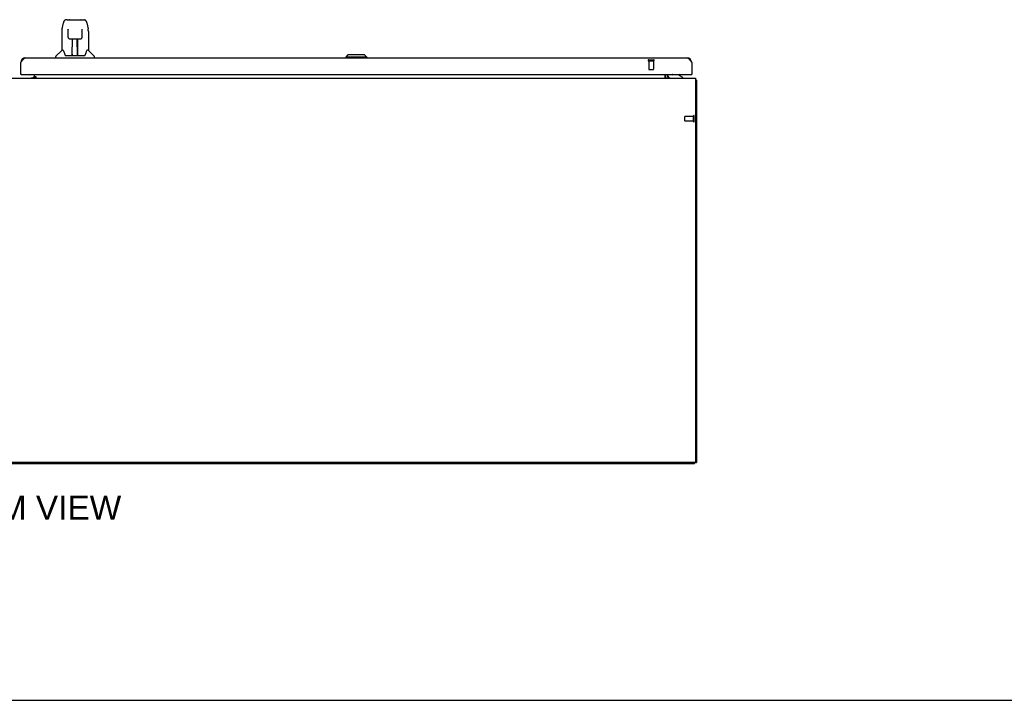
# Model space of a CAD drawing. Header units: inches. Extents: x 0 to 281, y 0 to 182.
# Tile 3 of 19: x 90 to 141, y 0 to 35. Entities that reach past the tile are written whole.
import ezdxf

# ---------------------------------------------------------------- set-up
doc = ezdxf.new("R2010")
doc.units = ezdxf.units.IN
doc.header["$LTSCALE"] = 15.47
doc.header["$MEASUREMENT"] = 0
doc.linetypes.add('HIDDEN', pattern=[0.2, 0.1, -0.1])
doc.layers.get('0').update_dxf_attribs({"linetype": 'CONTINUOUS'})
for name, color, linetype in [('02___PRT_ALL_AXES', 7, 'CONTINUOUS'), ('DEFAULT_2', 8, 'HIDDEN'), ('DIMENSIONS', 7, 'CONTINUOUS')]:
    doc.layers.add(name, color=color, linetype=linetype)
doc.styles.get("Standard").update_dxf_attribs({"font": 'arial.ttf'})

msp = doc.modelspace()

# ---------------------------------------------------------------- linework, layer by layer
at = {"color": 7, "linetype": 'Continuous'}
for p, q in [((92.009, 35.299), (91.928, 35.299)), ((92.01, 35.299), (92.898, 35.299)), ((92.015, 35.299), (92.014, 35.299)), ((92.12, 35.311), (92.706, 35.311)), ((91.739, 34.839), (91.804, 35.144)), ((92.047, 34.787), (92.027, 34.787)), ((92.046, 34.823), (92.046, 34.82)), ((92.046, 34.82), (92.046, 34.815)), ((92.046, 34.815), (92.046, 34.797)), ((92.053, 34.393), (92.046, 34.797)), ((92.773, 34.393), (92.78, 34.797)), ((92.78, 34.815), (92.78, 34.82)), ((92.78, 34.797), (92.78, 34.815)), ((92.799, 34.787), (92.78, 34.787)), ((93.022, 35.144), (93.087, 34.839)), ((93.093, 34.808), (93.087, 34.839)), ((91.724, 34.696), (91.724, 33.724)), ((92.125, 34.315), (92.133, 34.315)), ((92.134, 34.315), (92.254, 34.315)), ((92.264, 33.469), (92.279, 34.315)), ((92.271, 33.9), (92.271, 34.315)), ((92.29, 34.316), (92.536, 34.316)), ((92.539, 33.449), (92.524, 34.316)), ((92.555, 33.449), (92.555, 34.315)), ((92.572, 34.315), (92.692, 34.315)), ((93.102, 34.695), (93.102, 33.724)), ((92.276, 34.169), (92.271, 34.169)), ((92.275, 34.09), (92.271, 34.09)), ((92.274, 34.078), (92.271, 34.078)), ((92.555, 34.169), (92.526, 34.169)), ((92.555, 34.09), (92.528, 34.09)), ((92.555, 34.078), (92.528, 34.078)), ((92.532, 33.85), (92.555, 33.85)), ((92.555, 33.846), (92.532, 33.846)), ((91.409, 33.33), (91.409, 33.393)), ((91.718, 33.718), (91.421, 33.421)), ((91.797, 33.724), (91.724, 33.724)), ((91.794, 33.724), (91.799, 33.714)), ((91.86, 33.56), (91.875, 33.512)), ((91.875, 33.512), (91.877, 33.504)), ((91.892, 33.472), (91.897, 33.465)), ((91.927, 33.449), (92.899, 33.449)), ((92.265, 33.52), (92.264, 33.495)), ((92.271, 33.449), (92.271, 33.453)), ((92.538, 33.495), (92.538, 33.52)), ((92.949, 33.504), (92.952, 33.512)), ((93.027, 33.714), (93.032, 33.723)), ((93.102, 33.724), (93.029, 33.724)), ((93.108, 33.718), (93.405, 33.421)), ((93.417, 33.33), (93.417, 33.393)), ((106.573, 33.488), (106.455, 33.37)), ((107.558, 33.37), (106.455, 33.37)), ((106.455, 33.37), (106.455, 33.33)), ((107.44, 33.488), (106.573, 33.488)), ((107.439, 33.488), (107.557, 33.37)), ((107.44, 33.488), (107.558, 33.37)), ((107.557, 33.37), (107.557, 33.33)), ((107.558, 33.37), (107.558, 33.33)), ((89.62, 32.476), (89.6, 32.476)), ((90.301, 32.352), (90.237, 32.288)), ((90.309, 32.357), (90.309, 32.312)), ((90.309, 32.312), (90.377, 32.312)), ((123.146, 32.278), (123.18, 32.313)), ((123.164, 32.434), (123.164, 32.476)), ((123.713, 32.454), (123.44, 32.454)), ((123.952, 32.316), (123.713, 32.454)), ((123.816, 32.406), (123.796, 32.406)), ((123.816, 32.395), (123.816, 32.406)), ((123.952, 32.277), (123.952, 32.316)), ((124.393, 32.476), (124.413, 32.476)), ((124.611, 32.173), (124.663, 32.173)), ((52.767, 12.277), (124.559, 12.277)), ((124.559, 12.329), (124.663, 12.329)), ((124.559, 12.277), (124.559, 12.329)), ((0, 0), (281.273, 0))]:
    msp.add_line(p, q, dxfattribs=at)
at = {"color": 3, "linetype": 'Continuous'}
for p, q in [((89.847, 33.33), (124.166, 33.33)), ((89.6, 32.476), (89.6, 33.084)), ((124.413, 33.084), (124.413, 32.476)), ((52.715, 32.277), (124.611, 32.277)), ((89.62, 32.476), (124.393, 32.476)), ((90.137, 32.288), (90.309, 32.288)), ((90.309, 32.357), (90.309, 32.476)), ((90.309, 32.357), (90.377, 32.357)), ((90.309, 32.307), (90.309, 32.277)), ((90.377, 32.307), (90.309, 32.307)), ((90.377, 32.357), (90.377, 32.307)), ((123.038, 32.277), (123.038, 32.476)), ((123.142, 32.476), (123.142, 32.419)), ((123.178, 32.309), (123.176, 32.307)), ((123.182, 32.314), (123.178, 32.309)), ((123.184, 32.316), (123.182, 32.315)), ((123.182, 32.315), (123.182, 32.314)), ((124.611, 32.277), (124.611, 12.391)), ((124.663, 32.173), (124.663, 12.329)), ((124.548, 12.329), (52.777, 12.329))]:
    msp.add_line(p, q, dxfattribs=at)
at = {"color": 7, "linetype": 'Continuous'}
for points in [[(91.928, 35.299), (91.924, 35.299), (91.909, 35.297), (91.894, 35.292), (91.88, 35.286), (91.868, 35.277), (91.857, 35.267), (91.848, 35.256), (91.839, 35.243), (91.832, 35.23), (91.825, 35.215), (91.819, 35.199), (91.813, 35.18), (91.808, 35.159), (91.804, 35.144)], [(92.998, 35.221), (92.992, 35.234), (92.986, 35.246), (92.978, 35.256), (92.97, 35.266), (92.961, 35.275), (92.95, 35.283), (92.938, 35.29), (92.926, 35.295), (92.912, 35.298), (92.898, 35.299)], [(91.739, 34.839), (91.733, 34.807), (91.728, 34.765), (91.725, 34.723), (91.724, 34.696)], [(92.046, 34.828), (92.045, 34.828), (92.045, 34.828), (92.046, 34.827), (92.046, 34.827), (92.046, 34.826), (92.046, 34.825), (92.046, 34.823)], [(92.78, 34.82), (92.78, 34.823), (92.78, 34.825), (92.781, 34.826), (92.781, 34.827), (92.781, 34.827), (92.781, 34.828)], [(93.022, 35.144), (93.019, 35.157), (93.014, 35.175), (93.009, 35.192), (93.004, 35.208), (92.998, 35.221)], [(93.102, 34.695), (93.101, 34.723), (93.098, 34.766), (93.093, 34.808)], [(92.053, 34.393), (92.055, 34.381), (92.058, 34.368), (92.063, 34.356), (92.071, 34.345), (92.08, 34.335), (92.09, 34.327), (92.101, 34.321), (92.113, 34.317), (92.125, 34.315)], [(92.254, 34.315), (92.257, 34.315), (92.266, 34.315), (92.275, 34.315)], [(92.275, 34.315), (92.284, 34.316), (92.29, 34.316)], [(92.536, 34.316), (92.544, 34.316), (92.553, 34.315)], [(92.553, 34.315), (92.561, 34.315), (92.57, 34.315), (92.572, 34.315)], [(92.693, 34.315), (92.702, 34.315), (92.714, 34.318), (92.726, 34.322), (92.737, 34.328), (92.748, 34.336), (92.756, 34.346), (92.763, 34.357), (92.769, 34.369), (92.772, 34.382), (92.773, 34.393)], [(91.799, 33.714), (91.813, 33.687), (91.828, 33.651), (91.844, 33.609), (91.86, 33.56)], [(91.877, 33.504), (91.882, 33.491), (91.887, 33.481), (91.892, 33.472)], [(91.897, 33.465), (91.903, 33.458), (91.91, 33.453), (91.917, 33.45), (91.925, 33.449), (91.927, 33.449)], [(92.899, 33.449), (92.9, 33.449), (92.908, 33.45), (92.916, 33.453), (92.923, 33.458)], [(92.923, 33.458), (92.929, 33.464), (92.934, 33.472)], [(92.934, 33.472), (92.939, 33.48), (92.944, 33.491), (92.949, 33.504)], [(92.952, 33.512), (92.966, 33.558), (92.982, 33.606), (92.998, 33.649), (93.013, 33.685), (93.027, 33.714)]]:
    msp.add_lwpolyline(points, dxfattribs=at)
at = {"color": 3, "linetype": 'Continuous'}
for points in [[(89.6, 33.084), (89.611, 33.102), (89.622, 33.119), (89.634, 33.136), (89.645, 33.153), (89.656, 33.17), (89.667, 33.186), (89.679, 33.202), (89.69, 33.217), (89.701, 33.232), (89.712, 33.245), (89.723, 33.258), (89.735, 33.27), (89.746, 33.281), (89.757, 33.291), (89.768, 33.3), (89.779, 33.308), (89.791, 33.315), (89.802, 33.32), (89.813, 33.325), (89.824, 33.328), (89.835, 33.33), (89.847, 33.33)], [(124.166, 33.33), (124.177, 33.33), (124.188, 33.328), (124.2, 33.325), (124.211, 33.32), (124.222, 33.315), (124.233, 33.308), (124.245, 33.3), (124.256, 33.291), (124.267, 33.281), (124.278, 33.27), (124.289, 33.258), (124.301, 33.245), (124.312, 33.232), (124.323, 33.217), (124.334, 33.202), (124.345, 33.186), (124.357, 33.17), (124.368, 33.153), (124.379, 33.136), (124.39, 33.119), (124.401, 33.102), (124.413, 33.084)], [(123.155, 32.283), (123.152, 32.281), (123.15, 32.279), (123.147, 32.278), (123.145, 32.277), (123.143, 32.277)], [(123.167, 32.295), (123.165, 32.292), (123.162, 32.29), (123.16, 32.287), (123.157, 32.285), (123.155, 32.283)], [(123.176, 32.307), (123.175, 32.304), (123.173, 32.302), (123.171, 32.3), (123.169, 32.297), (123.167, 32.295)], [(123.185, 32.317), (123.185, 32.317), (123.184, 32.317), (123.184, 32.317), (123.184, 32.316)], [(124.611, 32.193), (124.611, 32.193), (124.615, 32.191), (124.619, 32.19), (124.623, 32.19), (124.627, 32.189), (124.635, 32.187)], [(124.635, 32.187), (124.638, 32.186), (124.642, 32.186), (124.645, 32.185), (124.648, 32.184), (124.651, 32.183), (124.653, 32.182), (124.656, 32.181), (124.657, 32.18), (124.659, 32.179), (124.66, 32.178), (124.661, 32.177), (124.662, 32.176), (124.662, 32.174), (124.663, 32.173)]]:
    msp.add_lwpolyline(points, dxfattribs=at)
at = {"color": 7, "linetype": 'Continuous'}
for centre, radius, start, end in [((92.12, 35.291), 0.0197, 90, 156.393), ((92.706, 35.291), 0.0197, 23.607, 90), ((91.449, 33.393), 0.0394, 135, 180), ((91.732, 33.704), 0.0197, 97.5, 135), ((92.284, 33.468), 0.0197, 179, 269.9232), ((92.519, 33.468), 0.0197, 270.0771, 1), ((93.094, 33.704), 0.0197, 45, 82.5), ((93.378, 33.393), 0.0394, 0, 45), ((123.284, 32.419), 0.246, 180, 215.3262), ((123.322, 32.434), 0.157, 180, 270), ((123.44, 32.552), 0.0984, 230.6352, 270), ((123.494, 32.391), 0.116, 132.7197, 142.4687), ((123.701, 32.391), 0.116, 7.587, 47.2803)]:
    msp.add_arc(centre, radius, start, end, dxfattribs=at)
at = {"color": 3, "linetype": 'Continuous'}
for centre, radius, start, end in [((89.847, 33.084), 0.246, 90, 180), ((124.166, 33.084), 0.246, 0, 90), ((89.62, 32.496), 0.02, 180, 270), ((90.194, 32.392), 0.115, 295.2502, 360), ((123.284, 32.419), 0.142, 180, 270), ((124.393, 32.496), 0.02, 270, 360), ((124.548, 12.391), 0.0625, 270, 360)]:
    msp.add_arc(centre, radius, start, end, dxfattribs=at)
at = {"color": 7, "linetype": 'Continuous'}
for centre, major_axis, start_param, end_param in [((92.263, 33.488), (0.0394, 0), -1.369355, -1.264777), ((92.539, 33.488), (0, 0.0394), -3.446747, -3.141593)]:
    msp.add_ellipse(centre, major_axis=major_axis, ratio=1, start_param=start_param, end_param=end_param, dxfattribs=at)
at = {"layer": '02___PRT_ALL_AXES', "color": 8, "linetype": 'HIDDEN'}
for p, q in [((122.185, 33.183), (122.433, 33.183)), ((122.185, 33.183), (122.185, 32.736)), ((122.433, 33.183), (122.433, 32.736)), ((124.505, 30.297), (124.058, 30.297)), ((124.505, 30.049), (124.505, 30.297)), ((124.505, 30.049), (124.058, 30.049))]:
    msp.add_line(p, q, dxfattribs=at)
at = {"layer": '02___PRT_ALL_AXES', "color": 3, "linetype": 'Continuous'}
msp.add_line((90.137, 32.288), (90.137, 32.277), dxfattribs=at)
at = {"layer": 'DEFAULT_2', "color": 8, "linetype": 'HIDDEN'}
for p, q in [((122.167, 33.226), (122.451, 33.226)), ((122.167, 33.183), (122.451, 33.183)), ((122.195, 32.726), (122.423, 32.726)), ((124.048, 30.059), (124.048, 30.287)), ((124.505, 30.031), (124.505, 30.315)), ((124.548, 30.031), (124.548, 30.315))]:
    msp.add_line(p, q, dxfattribs=at)
for centre, radius, start, end in [((122.167, 33.205), 0.0215, 90, 270), ((122.451, 33.205), 0.0215, 270, 90), ((122.195, 32.736), 0.01, 180, 270), ((122.423, 32.736), 0.01, 270, 360), ((124.058, 30.287), 0.01, 90, 180), ((124.527, 30.315), 0.0215, 360, 180), ((124.058, 30.059), 0.01, 180, 270), ((124.527, 30.031), 0.0215, 180, 0)]:
    msp.add_arc(centre, radius, start, end, dxfattribs=at)

# ---------------------------------------------------------------- texts
at = {"layer": 'DIMENSIONS', "color": 2, "linetype": 'Continuous', "insert": (88.645, 10.619), "char_height": 1.24091, "width": 12.29838, "attachment_point": 2, "line_spacing_factor": 0.9}
msp.add_mtext('BOTTOM VIEW', dxfattribs=at)

doc.saveas('drawing.dxf')
